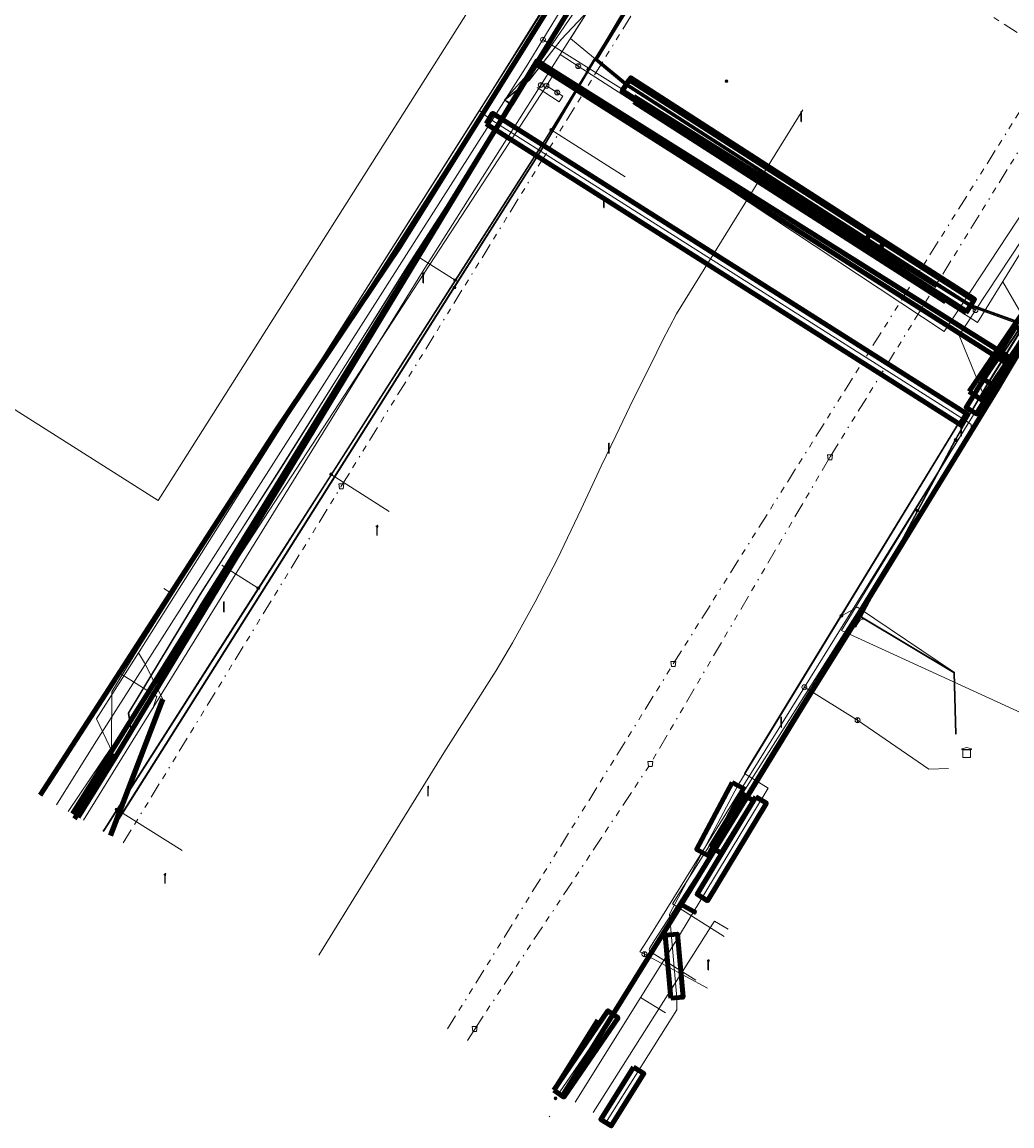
# Model space of a CAD drawing. Header units: metres. Extents: x 153756 to 154348, y 463867 to 464433.
# Tile 2 of 76: x 153868 to 153948, y 463867 to 463957. Entities that reach past the tile are written whole.
import ezdxf
from ezdxf.enums import TextEntityAlignment as Align
from ezdxf.lldxf.tags import DXFTag

# ---------------------------------------------------------------- set-up
doc = ezdxf.new("R2010")
doc.units = ezdxf.units.M
doc.header["$LTSCALE"] = 0.5
doc.linetypes.add('RI-OVERIG-SO', pattern=[17, 5, -2, 2, -2, 0, -2, 2, -2])
doc.layers.get('0').update_dxf_attribs({"linetype": 'CONTINUOUS'})
for name, color, linetype, lineweight in [('B-PV-KL-DATA_BT NEDERLAND NV-G', 90, 'KL-DATA-SO', 18), ('B-PV-KL-DATA_EUROFIBER NEDERLAND BV-G', 90, 'KL-DATA-SO', 18), ('B-PV-KL-DATA_FORE FREEDOM BV-G', 90, 'KL-DATA-SO', 18), ('B-PV-KL-DATA_HULPSTUK_EUROFIBER NEDERLAND BV-S', 90, 'CONTINUOUS', 25), ('B-PV-KL-DATA_HULPSTUK_KPN BV-S', 90, 'CONTINUOUS', 25), ('B-PV-KL-DATA_HULPSTUK_STEDIN NETBEHEER BV-S', 90, 'CONTINUOUS', 25), ('B-PV-KL-DATA_KABELBED_KPN BV-G', 90, 'CONTINUOUS', 100), ('B-PV-KL-DATA_MANTELBUIS_FORE FREEDOM BV-G', 90, 'CONTINUOUS', 100), ('B-PV-KL-DATA_MANTELBUIS_POLYVINYLCHLORIDE PVC_100_KPN BV-G', 90, 'CONTINUOUS', 100), ('B-PV-KL-DATA_MANTELBUIS_REGGEFIBER OPERATOR BV-G', 90, 'CONTINUOUS', 100), ('B-PV-KL-DATA_REGGEFIBER OPERATOR BV-G', 90, 'KL-DATA-SO', 18), ('B-PV-KL-DATA_STEDIN NETBEHEER BV-G', 90, 'KL-DATA-SO', 18), ('B-PV-KL-ET_LS_400 V_STEDIN NETBEHEER BV-G', 190, 'KL-LS-SO', 18), ('B-PV-KL-ET_LS_GEMEENTE AMERSFOORT-S', 190, 'CONTINUOUS', 25), ('B-PV-KL-ET_LS_HULPSTUK_STEDIN NETBEHEER BV-S', 190, 'CONTINUOUS', 25), ('B-PV-KL-ET_LS_KABELBED_GEMEENTE AMERSFOORT-G', 190, 'CONTINUOUS', 100), ('B-PV-KL-ET_LS_MANTELBUIS_POLYVINYLCHLORIDE PVC_100_STEDIN NETBEHEER BV-G', 190, 'CONTINUOUS', 100), ('B-PV-KL-ET_LS_MANTELBUIS_POLYVINYLCHLORIDE PVC_125_STEDIN NETBEHEER BV-G', 190, 'CONTINUOUS', 100), ('B-PV-KL-ET_LS_MANTELBUIS_STEDIN NETBEHEER BV-G', 190, 'CONTINUOUS', 100), ('B-PV-KL-ET_MS_10 KV_STEDIN NETBEHEER BV-G', 130, 'KL-MS-SO', 18), ('B-PV-KL-ET_MS_HULPSTUK_STEDIN NETBEHEER BV-S', 130, 'CONTINUOUS', 25), ('B-PV-KL-ET_MS_MANTELBUIS_POLYVINYLCHLORIDE PVC_125_STEDIN NETBEHEER BV-G', 130, 'CONTINUOUS', 100), ('B-PV-KL-ET_MS_MANTELBUIS_STEDIN NETBEHEER BV-G', 130, 'CONTINUOUS', 100), ('B-PV-KL-GAS_HD_HULPSTUK_STEDIN NETBEHEER BV-S', 30, 'CONTINUOUS', 25), ('B-PV-KL-GAS_HD_STAAL_324_STEDIN NETBEHEER BV-G', 30, 'KL-GAS_HD-SO', 18), ('B-PV-KL-GAS_HD_STAAL_60_STEDIN NETBEHEER BV-G', 30, 'KL-GAS_HD-SO', 18), ('B-PV-KL-GAS_LD_HULPSTUK_STEDIN NETBEHEER BV-S', 50, 'CONTINUOUS', 25), ('B-PV-KL-GAS_LD_MANTELBUIS_STEDIN NETBEHEER BV-G', 50, 'CONTINUOUS', 100), ('B-PV-KL-GAS_LD_POLYVINYLCHLORIDE PVC_110_STEDIN NETBEHEER BV-G', 50, 'KL-GAS_LD-SO', 18), ('B-PV-KL-GAS_LD_POLYVINYLCHLORIDE PVC_250_STEDIN NETBEHEER BV-G', 50, 'KL-GAS_LD-SO', 18), ('B-PV-KL-GAS_LD_POLYVINYLCHLORIDE PVC_63_STEDIN NETBEHEER BV-G', 50, 'KL-GAS_LD-SO', 18), ('B-PV-KL-WATER_200_VITENS-G', 170, 'KL-WATER-SO', 18), ('B-PV-KL-WATER_250_VITENS-G', 170, 'KL-WATER-SO', 18), ('B-PV-KL-WATER_32_VITENS-G', 170, 'KL-WATER-SO', 18), ('B-PV-KL-WATER_40_VITENS-G', 170, 'KL-WATER-SO', 18), ('B-PV-KL-WATER_50_VITENS-G', 170, 'KL-WATER-SO', 18), ('B-PV-KL-WATER_63_VITENS-G', 170, 'KL-WATER-SO', 18), ('B-PV-KL-WATER_HULPSTUK_VITENS-S', 170, 'CONTINUOUS', 25), ('B-PV-KL-WATER_MANTELBUIS_VITENS-G', 170, 'CONTINUOUS', 100), ('B-PV-OG-INFO_STEDIN NETBEHEER BV-G', 7, 'CONTINUOUS', 18), ('B-PV-RI-VRIJVERVAL_BETON_300_GEMEENTE AMERSFOORT-G', 210, 'RI-OVERIG-SO', 18), ('B-PV-RI-VRIJVERVAL_HULPSTUK_GEMEENTE AMERSFOORT-S', 210, 'CONTINUOUS', 25), ('B-PV-RI-VRIJVERVAL_POLYVINYLCHLORIDE PVC_200_GEMEENTE AMERSFOORT-G', 210, 'RI-OVERIG-SO', 18)]:
    doc.layers.add(name, color=color, linetype=linetype, lineweight=lineweight)
doc.styles.add('NLCS-ISO', font='txt')
tags = doc.linetypes.add('KL-DATA-SO', pattern='A,4,-1,[101,NLCS.SHX,S=0.5,R=0,X=0,Y=0],-1,4,-1,["D",Standard,S=1,R=0,X=-0.25,Y=-0.5],-1.5', length=12.5).pattern_tags.tags
tags[18] = DXFTag(74, 10)
tags = doc.linetypes.add('KL-GAS_HD-SO', pattern='A,4,-1,[69,NLCS.SHX,S=0.5,R=0,X=0,Y=0],-1,4,-1,["H",Standard,S=1,R=0,X=0,Y=-0.5],-2', length=13).pattern_tags.tags
tags[18] = DXFTag(74, 10)
tags = doc.linetypes.add('KL-GAS_LD-SO', pattern='A,4,-1,[69,NLCS.SHX,S=0.5,R=0,X=0,Y=0],-1,4,-1,["L",Standard,S=1,R=0,X=0.25,Y=-0.5],-2', length=13).pattern_tags.tags
tags[18] = DXFTag(74, 10)
tags = doc.linetypes.add('KL-LS-SO', pattern='A,4,-1,[103,NLCS.SHX,S=0.75,R=0,X=0,Y=0],-1,4,-1,["L",Standard,S=1,R=0,X=0,Y=-0.5],-2', length=13).pattern_tags.tags
tags[18] = DXFTag(74, 10)
tags = doc.linetypes.add('KL-MS-SO', pattern='A,4,-1,[103,NLCS.SHX,S=0.75,R=0,X=0,Y=0],-1,4,-1,["M",Standard,S=1,R=0,X=0,Y=-0.5],-2', length=13).pattern_tags.tags
tags[18] = DXFTag(74, 10)
doc.linetypes.add('KL-WATER-SO', pattern='A,7,-0.5,[168,NLCS.SHX,S=0.75,R=0,X=0.75,Y=0],-2', length=9.5)

# ---------------------------------------------------------------- blocks, each defined once
blk = doc.blocks.new('SKL-WTB_HULP_MOF-SO')
at = {"linetype": 'ByBlock', "lineweight": 18}
h = blk.add_hatch(color=0, dxfattribs=at)
h.dxf.hatch_style = 1
h.paths.add_polyline_path([(-0.5625, 0, 1), (0.5625, 0, 1)])
at = {"color": 0, "linetype": 'ByBlock', "lineweight": 18}
blk.add_circle((0, 0), 0.5625, dxfattribs=at)
at = {"color": 0, "linetype": 'ByBlock', "lineweight": 18, "style": 'NLCS-ISO', "flags": 1}
for tag, p in [('TYPE', (1.5, 0)), ('OMSCHRIJVING', (1.5, -3)), ('LABEL', (1.5, -1.5))]:
    blk.add_attdef(tag, p, '', height=1, dxfattribs=at)
blk = doc.blocks.new('SKL-WTB_HULP_TECHNISCH GEBOUW-SO')
at = {"color": 0, "linetype": 'ByBlock', "lineweight": 18}
for points in [[(-2, 1.5), (0, 2), (2, 1.5), (2, 1.18), (-2, 1.18)], [(-1.5, 1.02), (1.5, 1.02), (1.5, -2), (-1.5, -2)]]:
    blk.add_lwpolyline(points, close=True, dxfattribs=at)
at = {"color": 0, "linetype": 'ByBlock', "lineweight": 18, "style": 'NLCS-ISO', "flags": 1}
for tag, p in [('TYPE', (2.5, 0)), ('OMSCHRIJVING', (2.5, -3)), ('LABEL', (2.5, -1.5))]:
    blk.add_attdef(tag, p, '', height=1, dxfattribs=at)
blk = doc.blocks.new('SKL-WTB_HULP_AFSLUITER-SO')
at = {"color": 0, "linetype": 'ByBlock', "lineweight": 18}
blk.add_lwpolyline([(0, 0.8), (0, -0.8)], dxfattribs=at)
blk.add_circle((0, 0), 1, dxfattribs=at)
at = {"color": 0, "linetype": 'ByBlock', "lineweight": 18, "style": 'NLCS-ISO', "flags": 1}
for tag, p in [('TYPE', (1.5, 0)), ('OMSCHRIJVING', (1.5, -3)), ('LABEL', (1.5, -1.5))]:
    blk.add_attdef(tag, p, '', height=1, dxfattribs=at)
blk = doc.blocks.new('SKL-WTB_HULP_T STUK-SO')
at = {"color": 0, "linetype": 'ByBlock', "lineweight": 18}
blk.add_circle((0, 0), 1, dxfattribs=at)
at = {"color": 0, "linetype": 'ByBlock', "lineweight": -2, "style": 'NLCS-ISO'}
blk.add_text('T', height=1, dxfattribs=at).set_placement((0, 0), align=Align.MIDDLE_CENTER)
at = {"color": 0, "linetype": 'ByBlock', "lineweight": 18, "style": 'NLCS-ISO', "flags": 1}
for tag, p in [('TYPE', (1.5, 0)), ('OMSCHRIJVING', (1.5, -3)), ('LABEL', (1.5, -1.5))]:
    blk.add_attdef(tag, p, '', height=1, dxfattribs=at)
blk = doc.blocks.new('SKL-WTB_HULP_OVERIG-SO')
at = {"color": 0, "linetype": 'ByBlock', "lineweight": 18}
for points in [[(-0.14, 0.14), (0.14, -0.14)], [(0.14, 0.14), (-0.14, -0.14)]]:
    blk.add_lwpolyline(points, dxfattribs=at)
at = {"color": 0, "linetype": 'ByBlock', "lineweight": 18, "style": 'NLCS-ISO', "flags": 1}
for tag, p in [('TYPE', (1.5, 0)), ('OMSCHRIJVING', (1.5, -3)), ('LABEL', (1.5, -1.5))]:
    blk.add_attdef(tag, p, '', height=1, dxfattribs=at)
blk = doc.blocks.new('SRI-HULP_AFVOER_OPVANG-SO')
at = {"color": 0, "linetype": 'ByBlock', "lineweight": 18}
blk.add_lwpolyline([(-0.75, -1), (-1, 1), (1, 1), (0.75, -1)], close=True, dxfattribs=at)
at = {"color": 0, "linetype": 'ByBlock', "lineweight": 18, "style": 'NLCS-ISO', "flags": 1}
for tag, p in [('TYPE', (1.5, 0)), ('OMSCHRIJVING', (1.5, -3)), ('LABEL', (1.5, -1.5))]:
    blk.add_attdef(tag, p, '', height=1, dxfattribs=at)
blk = doc.blocks.new('SKL-ET_LS_MAST-SO')
for p, q in [((-0.05, 2.07), (0.05, 2.07)), ((-0.05, -2), (0.05, -2))]:
    blk.add_line(p, q)
for points in [[(-0.18, 1.76), (-0.22, 1.76), (-0.22, 1.84), (-0.18, 1.84), (-0.18, 1.79)], [(-0.18, 1.49), (-0.22, 1.49), (-0.22, 1.57), (-0.18, 1.57), (-0.18, 1.52)], [(-0.18, 1.79), (-0.05, 1.79)], [(-0.18, 1.76), (-0.05, 1.76)], [(-0.18, 1.52), (-0.05, 1.52)], [(-0.18, 1.49), (-0.05, 1.49)], [(-0.05, -2), (-0.05, 2.07)], [(0.05, -2), (0.05, 2.07)], [(0.18, 1.92), (0.05, 1.92)], [(0.18, 1.89), (0.05, 1.89)], [(0.18, 1.66), (0.05, 1.66)], [(0.18, 1.63), (0.05, 1.63)], [(0.18, 1.39), (0.05, 1.39)], [(0.18, 1.36), (0.05, 1.36)], [(0.18, 1.89), (0.22, 1.89), (0.22, 1.97), (0.18, 1.97), (0.18, 1.92)], [(0.18, 1.63), (0.22, 1.63), (0.22, 1.71), (0.18, 1.71), (0.18, 1.66)], [(0.18, 1.36), (0.22, 1.36), (0.22, 1.44), (0.18, 1.44), (0.18, 1.39)]]:
    blk.add_lwpolyline(points)

msp = doc.modelspace()

# ---------------------------------------------------------------- linework, layer by layer
at = {"layer": 'B-PV-KL-DATA_BT NEDERLAND NV-G', "ltscale": 0.5, "flags": 128}
for points in [[(154164.555, 464245.191), (154164.59, 464245.17), (154164.68, 464245.1), (154164.9, 464244.91), (154165.02, 464244.82), (154165.16, 464244.7), (154165.33, 464244.55), (154182.72, 464214.86), (154183.05, 464214.24), (154188.26, 464213.64), (154190.74, 464206.55), (154191.75, 464203.58), (154192.09, 464202.79), (154192.54, 464202.05), (154193.09, 464201.38), (154193.74, 464200.8), (154194.46, 464200.32), (154195.25, 464199.94), (154196.08, 464199.69), (154196.93, 464199.56), (154197.8, 464199.55), (154198.66, 464199.67), (154203.77, 464200.84), (154228.12, 464206.37), (154236.3, 464207.48), (154239.11, 464207.6), (154243.23, 464207.77), (154243.32, 464206.33), (154233.88, 464198.84), (154101, 464004), (154095.7, 464012.8), (154090.3, 464010.3), (154074.1, 464033.7), (154052.8, 464048.8), (154049.3, 464056.4), (154046, 464072.7), (154054.8, 464084.7), (154038.1, 464108.2), (154018.88, 464088.65), (154013.7, 464084.43), (153997.41, 464087.76), (153989.49, 464067.54), (153991.38, 464063.88), (153992.34, 464059.5), (153986.69, 464052.58), (153987.08, 464051.87), (153985.65, 464051.33), (153978.67, 464042.84), (153970.27, 464032.19), (153955.11, 464014.46), (153941.51, 463999.29), (153944.9, 463997.36), (153935.31, 463982.27), (153930.86, 463975.31), (153923.85, 463964.29), (153923.52, 463963.75), (153918.44, 463966.82), (153913.44, 463958.94), (153909.75, 463957.6), (153909.49, 463957.21), (153882.54, 463914.68), (153877.06, 463906.08), (153874.95, 463902.62), (153874.94, 463898.12), (153871.433, 463892.926)], [(154164.554, 464245.191), (154164.59, 464245.17), (154164.68, 464245.1), (154165.02, 464244.82), (154165.16, 464244.7), (154165.33, 464244.55), (154183.05, 464214.24), (154188.26, 464213.64), (154190.74, 464206.55), (154191.75, 464203.58), (154192.09, 464202.79), (154192.54, 464202.05), (154193.09, 464201.38), (154193.74, 464200.8), (154194.46, 464200.32), (154195.25, 464199.94), (154196.08, 464199.69), (154196.93, 464199.56), (154197.8, 464199.55), (154198.66, 464199.67), (154228.12, 464206.37), (154236.3, 464207.48), (154239.11, 464207.6), (154243.23, 464207.77), (154243.32, 464206.33), (154233.88, 464198.84), (154101, 464004), (154095.7, 464012.8), (154090.3, 464010.3), (154074.1, 464033.7), (154052.8, 464048.8), (154049.3, 464056.4), (154046, 464072.7), (154054.8, 464084.7), (154038.1, 464108.2), (154018.88, 464088.65), (154013.7, 464084.43), (153997.41, 464087.76), (153989.49, 464067.54), (153991.38, 464063.88), (153992.34, 464059.5), (153986.69, 464052.58), (153987.08, 464051.87), (153985.65, 464051.33), (153978.67, 464042.84), (153970.27, 464032.19), (153955.11, 464014.46), (153941.51, 463999.29), (153944.9, 463997.36), (153930.86, 463975.31), (153923.85, 463964.29), (153923.52, 463963.75), (153918.44, 463966.82), (153913.44, 463958.94), (153909.75, 463957.6), (153882.54, 463914.68), (153877.06, 463906.08), (153874.95, 463902.62), (153874.94, 463898.12), (153871.433, 463892.926)], [(153871.433, 463892.926), (153874.94, 463898.12), (153874.95, 463902.62), (153877.06, 463906.08), (153882.54, 463914.68), (153909.49, 463957.21), (153909.75, 463957.6), (153913.44, 463958.94), (153918.44, 463966.82), (153923.52, 463963.75), (153923.85, 463964.29), (153930.86, 463975.31), (153935.31, 463982.27), (153944.9, 463997.36), (153941.51, 463999.29), (153955.11, 464014.46), (153970.27, 464032.19), (153985.65, 464051.33), (153987, 464051.9)], [(153871.433, 463892.926), (153874.94, 463898.12), (153874.95, 463902.62), (153877.06, 463906.08), (153882.54, 463914.68), (153909.49, 463957.21), (153909.75, 463957.6), (153913.44, 463958.94), (153918.44, 463966.82), (153923.52, 463963.75), (153923.85, 463964.29), (153930.86, 463975.31), (153935.31, 463982.27), (153944.9, 463997.36), (153941.51, 463999.29), (153955.11, 464014.46), (153970.27, 464032.19), (153985.65, 464051.33), (153987, 464051.9)], [(153871.433, 463892.926), (153874.94, 463898.12), (153874.95, 463902.62), (153877.06, 463906.08), (153882.54, 463914.68), (153909.49, 463957.21), (153909.75, 463957.6), (153913.44, 463958.94), (153918.44, 463966.82), (153923.52, 463963.75), (153923.85, 463964.29), (153930.86, 463975.31), (153935.31, 463982.27), (153944.9, 463997.36), (153941.51, 463999.29), (153955.11, 464014.46), (153970.27, 464032.19), (153985.65, 464051.33), (153987, 464051.9)], [(153987.08, 464051.87), (153985.65, 464051.33), (153978.67, 464042.84), (153970.27, 464032.19), (153955.11, 464014.46), (153941.51, 463999.29), (153944.9, 463997.36), (153935.31, 463982.27), (153930.86, 463975.31), (153923.85, 463964.29), (153923.52, 463963.75), (153918.44, 463966.82), (153913.44, 463958.94), (153909.75, 463957.6), (153909.49, 463957.21), (153882.54, 463914.68), (153877.06, 463906.08), (153874.95, 463902.62), (153874.94, 463898.12), (153871.433, 463892.926)]]:
    msp.add_lwpolyline(points, dxfattribs=at)
at = {"layer": 'B-PV-KL-DATA_EUROFIBER NEDERLAND BV-G', "ltscale": 0.5, "flags": 128}
for points in [[(153973.1, 464077.4), (153973.6, 464077), (153974.8, 464077.7), (153982, 464072.9), (153985.7, 464070.6), (153986.6, 464069.6), (153987.2, 464068.2), (153986.6, 464066.6), (153983.6, 464063), (153981.4, 464060.4), (153987.6, 464055.2), (153990.6, 464058.9), (153991, 464058.6), (153954.3, 464014.3), (153944.9, 464004.1), (153939.8, 463997.4), (153935.7, 463991), (153932, 463985), (153929.8, 463981.5), (153930.1, 463980.6), (153911.9, 463959.3), (153911.9, 463958), (153909.7, 463953.8), (153907.5, 463950.2), (153906.8, 463950.6), (153907.4, 463950.1), (153898.9, 463937.1), (153888.9, 463921.1), (153882.1, 463910.5), (153876.3, 463900.9), (153876.5, 463899.5), (153872.234, 463892.467)], [(153981.37, 464060.36), (153987.57, 464055.23), (153990.62, 464058.93), (153991.02, 464058.62), (153954.3, 464014.3), (153944.9, 464004.1), (153939.8, 463997.4), (153935.7, 463991), (153929.8, 463981.5), (153930.1, 463980.6), (153911.9, 463959.3), (153911.9, 463958), (153909.7, 463953.8), (153898.9, 463937.1), (153888.9, 463921.1), (153882.1, 463910.5), (153876.3, 463900.9), (153876.5, 463899.5), (153872.237, 463892.465)], [(153801.298, 464042.92), (153803.1, 464041.8), (153810.8, 464036.7), (153821.3, 464030), (153832.7, 464022.8), (153845.3, 464017.4), (153916.4, 463972.1), (153917.1, 463970), (153917.6, 463966.8), (153916.2, 463962.8), (153913.2, 463957.4), (153911.4, 463955.5), (153908.8, 463952.2), (153906.8, 463950.6)], [(153801.298, 464042.92), (153803.1, 464041.8), (153810.8, 464036.7), (153821.3, 464030), (153832.7, 464022.8), (153845.3, 464017.4), (153916.4, 463972.1), (153917.1, 463970), (153917.6, 463966.8), (153916.2, 463962.8), (153913.2, 463957.4), (153911.4, 463955.5), (153908.8, 463952.2), (153906.8, 463950.6)], [(153801.326, 464042.963), (153803.136, 464041.84), (153810.761, 464036.688), (153821.301, 464030.029), (153832.718, 464022.817), (153845.256, 464017.427), (153916.373, 463972.05), (153917.132, 463970.049), (153917.646, 463966.793), (153916.2, 463962.811), (153913.156, 463957.383), (153911.375, 463955.49), (153908.822, 463952.185), (153906.839, 463950.601)], [(153932, 463985), (153929.8, 463981.5), (153930.1, 463980.6), (153911.9, 463959.3), (153911.9, 463958), (153909.7, 463953.8), (153906.8, 463950.6)], [(153931.951, 463984.963), (153929.8, 463981.5), (153930.1, 463980.6), (153911.9, 463959.3), (153911.9, 463958), (153909.7, 463953.8), (153907.462, 463950.242), (153906.8, 463950.6)], [(153962.5, 463953.1), (153941.736, 463919.068), (153921.805, 463887.662)], [(153906.8, 463950.6), (153907.37, 463950.1), (153898.9, 463937.1), (153888.9, 463921.1), (153882.1, 463910.5), (153876.3, 463900.9), (153876.5, 463899.5), (153872.237, 463892.465)], [(153906.8, 463950.6), (153907.37, 463950.1), (153898.9, 463937.1), (153888.9, 463921.1), (153882.1, 463910.5), (153876.3, 463900.9), (153876.5, 463899.5), (153872.237, 463892.465)], [(153921.805, 463887.662), (153920.411, 463885.436), (153924.6, 463882.8)]]:
    msp.add_lwpolyline(points, dxfattribs=at)
at = {"layer": 'B-PV-KL-DATA_FORE FREEDOM BV-G', "ltscale": 0.5, "flags": 128}
for points in [[(154001.15, 464082.54), (153990.32, 464056.68), (153971.7, 464033.64), (153948.53, 464006.85), (153928.23, 463979.61), (153917.4, 463967.52), (153911.85, 463960.39), (153898.33, 463938.78), (153888.27, 463923.77), (153869.155, 463894.233)], [(154001.148, 464082.537), (153990.325, 464056.679), (153971.7, 464033.639), (153948.53, 464006.852), (153928.229, 463979.611), (153917.395, 463967.52), (153911.845, 463960.393), (153898.331, 463938.777), (153888.266, 463923.766), (153869.156, 463894.232)], [(153928.229, 463979.611), (153917.395, 463967.52), (153911.845, 463960.393), (153898.331, 463938.777), (153888.266, 463923.766), (153869.156, 463894.232)]]:
    msp.add_lwpolyline(points, dxfattribs=at)
at = {"layer": 'B-PV-KL-DATA_KABELBED_KPN BV-G', "ltscale": 0.5, "flags": 128}
for points in [[(153947.827, 463929.012), (153947.827, 463929.012), (153950.812, 463934.011), (153953.649, 463938.763), (153974.352, 463973.101), (153987.499, 463994.113), (153991.182, 464000), (153991.613, 464000.688), (153991.691, 464000.813), (153994.43, 464005.189), (153997.33, 464009.311)], [(153872.243, 463892.462), (153875.231, 463897.283), (153905.166, 463946.731), (153909.428, 463953.771), (153909.478, 463953.74), (153947.996, 463929.548), (153950.812, 463934.011), (153951.413, 463934.964), (153991.138, 463999.537), (153991.281, 463999.756), (153991.424, 463999.975), (153991.427, 463999.98), (153991.43, 463999.985)], [(153919.089, 463969.565), (153917.935, 463967.558), (153916.206, 463964.55), (153912.735, 463959.036), (153909.478, 463953.74), (153909.335, 463953.509), (153909.335, 463953.508)], [(153909.335, 463953.508), (153905.166, 463946.731), (153884.14, 463912.551), (153871.789, 463892.722)], [(153909.335, 463953.509), (153909.335, 463953.509), (153910.179, 463952.957), (153946.751, 463929.713), (153947.827, 463929.012), (153947.828, 463929.012)], [(153910.19, 463952.949), (153946.901, 463929.613)], [(153947.064, 463930.132), (153910.227, 463953.268)], [(153947.827, 463929.012), (153946.758, 463927.22), (153921.618, 463886.205), (153921.101, 463885.374)], [(153882.187, 463909.417), (153884.14, 463912.551), (153885.911, 463915.429)], [(153921.101, 463885.374), (153920.583, 463884.539), (153911.516, 463869.936)], [(153921.102, 463885.374), (153922.331, 463884.695)]]:
    msp.add_lwpolyline(points, dxfattribs=at)
at = {"layer": 'B-PV-KL-DATA_MANTELBUIS_FORE FREEDOM BV-G', "ltscale": 0.5, "flags": 128}
msp.add_lwpolyline([(153928.229, 463979.611), (153917.394, 463967.524), (153911.844, 463960.397), (153898.33, 463938.775), (153888.265, 463923.764), (153869.155, 463894.233)], dxfattribs=at)
at = {"layer": 'B-PV-KL-DATA_MANTELBUIS_POLYVINYLCHLORIDE PVC_100_KPN BV-G', "ltscale": 0.5, "flags": 128}
for points in [[(153910.19, 463952.949), (153946.901, 463929.613)], [(153910.19, 463952.949), (153946.901, 463929.613)], [(153910.19, 463952.949), (153946.901, 463929.613)], [(153947.064, 463930.132), (153910.227, 463953.268)], [(153947.064, 463930.132), (153910.227, 463953.268)], [(153882.187, 463909.417), (153884.14, 463912.551), (153885.911, 463915.429)]]:
    msp.add_lwpolyline(points, dxfattribs=at)
at = {"layer": 'B-PV-KL-DATA_MANTELBUIS_REGGEFIBER OPERATOR BV-G', "ltscale": 0.5, "flags": 128}
for points in [[(153879.089, 463902.029), (153874.848, 463890.968)], [(153875.042, 463897.645), (153871.931, 463892.326)]]:
    msp.add_lwpolyline(points, dxfattribs=at)
at = {"layer": 'B-PV-KL-DATA_REGGEFIBER OPERATOR BV-G', "ltscale": 0.5, "flags": 128}
for points in [[(154125.098, 463912.675), (154122.563, 463918.029), (154119.406, 463924.647), (154116.75, 463930.099), (154108.853, 463947.11), (154102.064, 463959.103), (154097.061, 463967.786), (154090.856, 463977.514), (154086.551, 463983.59), (154083.032, 463988.74), (154081.617, 463991.401), (154080.512, 463993.435), (154078.763, 463995.995), (154076.679, 463999.015), (154074.146, 464001.943), (154068.52, 464007.606), (154063.917, 464011.811), (154057.468, 464016.892), (154031.661, 464033.154), (154031.09, 464033.241), (153991.046, 464058.603), (153987.323, 464054.011), (153979.687, 464044.705), (153966.502, 464028.783), (153958.02, 464018.555), (153954.347, 464014.285), (153950.258, 464010.028), (153944.913, 464004.099), (153939.841, 463997.392), (153935.746, 463990.97), (153932.394, 463984.423), (153930.294, 463982.232), (153930.145, 463980.64), (153913.321, 463958.985), (153912.962, 463958.476), (153909.74, 463953.762), (153898.931, 463937.065), (153888.865, 463921.119), (153882.146, 463910.53), (153876.328, 463900.917), (153876.526, 463899.526), (153875.952, 463898.534), (153875.691, 463898.118), (153872.253, 463892.456)], [(154125.098, 463912.675), (154122.563, 463918.029), (154119.388, 463924.685), (154116.75, 463930.099), (154108.853, 463947.11), (154102.064, 463959.103), (154097.061, 463967.786), (154090.856, 463977.514), (154086.551, 463983.59), (154083.032, 463988.74), (154081.617, 463991.401), (154080.512, 463993.435), (154078.763, 463995.995), (154076.679, 463999.015), (154074.146, 464001.943), (154068.52, 464007.606), (154063.917, 464011.811), (154057.468, 464016.892), (154031.661, 464033.154), (154031.09, 464033.241), (153991.046, 464058.603), (153987.323, 464054.011), (153979.687, 464044.705), (153966.502, 464028.783), (153958.02, 464018.555), (153954.347, 464014.285), (153950.258, 464010.028), (153944.913, 464004.099), (153939.841, 463997.392), (153935.746, 463990.97), (153931.864, 463984.749), (153930.294, 463982.232), (153930.145, 463980.64), (153913.321, 463958.985), (153912.962, 463958.476), (153909.74, 463953.762), (153898.931, 463937.065), (153888.865, 463921.119), (153882.146, 463910.53), (153876.328, 463900.917), (153876.526, 463899.526), (153875.952, 463898.534), (153875.691, 463898.118), (153872.253, 463892.456)], [(153916.916, 463967.021), (153916.116, 463964.662), (153913.547, 463960.093), (153911.728, 463960.221), (153892.132, 463929.555), (153877.175, 463905.87), (153877.114, 463905.774)], [(153916.916, 463967.021), (153916.116, 463964.662), (153913.547, 463960.093), (153911.728, 463960.221), (153892.132, 463929.555), (153877.175, 463905.87)], [(153872.058, 463892.567), (153874.922, 463897.505), (153875.036, 463897.636), (153873.71, 463900.424), (153877.175, 463905.87)], [(153877.114, 463905.774), (153873.71, 463900.424), (153875.036, 463897.636), (153874.922, 463897.505), (153872.058, 463892.567)], [(153874.849, 463890.967), (153879.09, 463902.029), (153877.61, 463904.976), (153877.114, 463905.774)]]:
    msp.add_lwpolyline(points, dxfattribs=at)
at = {"layer": 'B-PV-KL-DATA_STEDIN NETBEHEER BV-G', "ltscale": 0.5, "flags": 128}
for points in [[(153964.074, 463955.026), (153960.529, 463949.341), (153950.758, 463935.281), (153945.313, 463926.504)], [(153943.357, 463923.03), (153945.313, 463926.504)], [(153935.214, 463907.96), (153935.727, 463908.685), (153935.919, 463909.084), (153943.357, 463923.03)], [(153943.396, 463899.175), (153943.231, 463904.172), (153936.073, 463908.481), (153935.975, 463908.504), (153935.773, 463908.493), (153935.589, 463908.407), (153935.255, 463907.931), (153935.214, 463907.96)], [(153911.22, 463870.106), (153915.582, 463876.49), (153921.436, 463885.765), (153929.525, 463898.892), (153935.214, 463907.96)]]:
    msp.add_lwpolyline(points, dxfattribs=at)
at = {"layer": 'B-PV-KL-ET_LS_400 V_STEDIN NETBEHEER BV-G', "ltscale": 0.5, "flags": 128}
for points in [[(153871.869, 463995.616), (153872.502, 463996.623), (153887.482, 463987.67), (153921.626, 463965.612), (153916.224, 463957.149), (153914.15, 463953.786), (153916.593, 463951.766), (153944.523, 463933.837), (153948.695, 463932.32), (153947.054, 463929.894)], [(153874.282, 463891.292), (153874.383, 463891.456), (153909.935, 463947.046), (153916.181, 463957.176), (153921.557, 463965.597), (153887.456, 463987.628), (153872.518, 463996.555), (153871.911, 463995.59)], [(153922.306, 463879.247), (153918.547, 463881.6), (153918.512, 463881.704), (153918.547, 463881.806), (153918.92, 463882.424), (153922.951, 463888.629), (153928.052, 463897.072), (153938.939, 463914.838), (153944.606, 463923.811), (153944.611, 463924.281), (153944.072, 463924.659), (153905.558, 463949.079), (153904.774, 463949.743), (153910.608, 463959.115), (153911.611, 463959.773), (153913.206, 463959.901), (153913.738, 463960.02), (153915.591, 463963.758), (153916.922, 463966.973), (153916.414, 463969.189), (153916.314, 463969.46), (153887.751, 463987.909), (153887.742, 463987.975), (153872.973, 463996.81), (153872.122, 463995.457)], [(153871.953, 463995.563), (153872.534, 463996.487), (153887.43, 463987.586), (153921.488, 463965.582), (153916.812, 463958.257), (153915.233, 463959.256), (153915.189, 463959.253), (153915.207, 463959.214), (153916.785, 463958.215), (153916.139, 463957.203), (153913.574, 463953.043)], [(153876.6, 463994.232), (153887.508, 463987.712), (153921.694, 463965.627), (153916.266, 463957.122), (153914.215, 463953.796), (153916.626, 463951.804), (153944.545, 463933.882), (153944.942, 463933.738), (153945.035, 463933.757), (153948.898, 463932.353), (153950.837, 463935.22), (153951.161, 463935.734)], [(153876.626, 463994.275), (153887.534, 463987.754), (153921.764, 463965.643), (153916.309, 463957.095), (153914.335, 463953.894), (153916.725, 463951.918), (153944.611, 463934.017), (153948.811, 463932.492), (153950.713, 463935.304), (153952.309, 463937.837)], [(153912.257, 463971.07), (153878.729, 463918.12), (153844.511, 463939.785), (153845.849, 463941.898)], [(153917.625, 463967.959), (153919.305, 463966.874), (153912.146, 463955.571), (153916.659, 463951.842), (153944.567, 463933.927), (153944.959, 463933.785), (153945.018, 463933.71), (153948.772, 463932.346), (153950.439, 463934.81)], [(153913.574, 463953.043), (153913.531, 463953.07), (153914.112, 463954.012), (153916.692, 463951.88), (153944.589, 463933.972), (153948.879, 463932.414), (153950.796, 463935.248), (153956.931, 463944.987)], [(153913.574, 463953.043), (153910.562, 463948.159)], [(153891.742, 463881.278), (153901.881, 463897.666), (153906.119, 463904.332), (153907.426, 463906.58), (153909.262, 463909.905), (153911.071, 463913.397), (153913.003, 463917.408), (153914.634, 463920.914), (153915.803, 463923.364), (153917.252, 463926.352), (153918.664, 463929.206), (153919.605, 463931.08), (153920.729, 463933.257), (153930.96, 463949.793)], [(153910.562, 463948.159), (153909.893, 463947.073), (153902.793, 463935.971)], [(153916.565, 463944.358), (153910.562, 463948.159)], [(153954.671, 463941.304), (153954.713, 463941.278), (153950.879, 463935.195), (153948.812, 463932.137), (153948.632, 463932.139), (153945.75, 463927.877), (153934.091, 463908.774)], [(153902.793, 463935.971), (153899.486, 463938.059)], [(153902.793, 463935.971), (153892.732, 463920.24)], [(153947.054, 463929.894), (153945.708, 463927.904), (153926.548, 463896.51)], [(153892.732, 463920.24), (153886.833, 463911.017)], [(153897.443, 463917.227), (153892.732, 463920.24)], [(153886.833, 463911.017), (153883.869, 463912.878)], [(153886.833, 463911.017), (153875.358, 463893.074)], [(153943.401, 463899.175), (153943.248, 463904.173), (153935.407, 463909.485), (153934.091, 463908.774)], [(153934.091, 463908.774), (153925.703, 463895.029), (153920.156, 463884.588), (153920.764, 463877.822), (153920.745, 463876.855), (153915.12, 463867.869)], [(153926.548, 463896.51), (153926.235, 463895.997), (153928.153, 463894.807), (153920.815, 463882.62), (153912.513, 463869.364)], [(153875.358, 463893.074), (153874.331, 463891.468), (153874.238, 463891.317)], [(153880.663, 463889.746), (153875.358, 463893.074)], [(153917.819, 463877.836), (153919.829, 463876.602)]]:
    msp.add_lwpolyline(points, dxfattribs=at)
at = {"layer": 'B-PV-KL-ET_LS_KABELBED_GEMEENTE AMERSFOORT-G', "ltscale": 0.5, "flags": 128}
msp.add_lwpolyline([(153914.364, 463876.013), (153910.814, 463870.339)], dxfattribs=at)
at = {"layer": 'B-PV-KL-ET_LS_MANTELBUIS_POLYVINYLCHLORIDE PVC_100_STEDIN NETBEHEER BV-G', "ltscale": 0.5, "flags": 128}
for points in [[(153923.49, 463890.052), (153924.342, 463889.528), (153926.966, 463893.786), (153926.114, 463894.31), (153923.49, 463890.052)], [(153910.775, 463870.342), (153911.601, 463869.778), (153915.995, 463876.208), (153915.169, 463876.772), (153910.775, 463870.342)]]:
    msp.add_lwpolyline(points, dxfattribs=at)
at = {"layer": 'B-PV-KL-ET_LS_MANTELBUIS_POLYVINYLCHLORIDE PVC_125_STEDIN NETBEHEER BV-G', "ltscale": 0.5, "flags": 128}
for points in [[(153935.779, 463938.737), (153936.481, 463939.831), (153917.023, 463952.381), (153916.321, 463951.287), (153935.779, 463938.737)], [(153936.952, 463938.111), (153937.518, 463938.995), (153916.893, 463952.227), (153916.327, 463951.343), (153936.952, 463938.111)], [(153944.186, 463933.34), (153944.889, 463934.434), (153936.482, 463939.831), (153935.779, 463938.737), (153944.186, 463933.34)], [(153944.263, 463933.442), (153944.829, 463934.326), (153937.518, 463938.995), (153936.952, 463938.111), (153944.263, 463933.442)], [(153944.451, 463926.947), (153945.445, 463926.275), (153950.215, 463933.318), (153949.221, 463933.99), (153944.451, 463926.947)], [(153948.241, 463932.22), (153945.561, 463927.993), (153946.451, 463927.435), (153949.131, 463931.662), (153948.241, 463932.22)], [(153946.84, 463929.915), (153944.201, 463925.673), (153945.049, 463925.143), (153947.688, 463929.385), (153946.84, 463929.915)], [(153925.24, 463895.276), (153922.353, 463889.843), (153923.281, 463889.351), (153926.168, 463894.784), (153925.24, 463895.276)], [(153927.154, 463894.116), (153922.391, 463886.206), (153923.247, 463885.69), (153928.01, 463893.6), (153927.154, 463894.116)], [(153920.266, 463877.777), (153921.262, 463877.867), (153920.802, 463882.985), (153919.806, 463882.895), (153920.266, 463877.777)], [(153917.24, 463872.201), (153914.586, 463867.965), (153915.434, 463867.435), (153918.088, 463871.671), (153917.24, 463872.201)]]:
    msp.add_lwpolyline(points, dxfattribs=at)
at = {"layer": 'B-PV-KL-ET_LS_MANTELBUIS_STEDIN NETBEHEER BV-G', "ltscale": 0.5, "flags": 128}
msp.add_lwpolyline([(153905.29, 463948.657), (153943.804, 463924.237), (153944.34, 463925.082), (153905.826, 463949.501), (153905.29, 463948.657)], dxfattribs=at)
at = {"layer": 'B-PV-KL-ET_MS_10 KV_STEDIN NETBEHEER BV-G', "ltscale": 0.5, "flags": 128}
for points in [[(153882.461, 463990.571), (153900.014, 463979.966), (153921.779, 463965.699), (153916.236, 463957.17), (153914.236, 463953.798), (153916.626, 463951.804), (153944.546, 463933.884), (153948.857, 463932.31), (153950.717, 463935.31), (153960.486, 463949.367), (153964.551, 463955.791), (153989.737, 463998.124), (153991.402, 464000.822), (153994.218, 464005.324), (153995.098, 464006.619), (153995.968, 464007.864), (153996.856, 464009.097), (153997.761, 464010.316), (153998.781, 464011.648), (154000.811, 464014.205), (154003.011, 464016.789), (154005.235, 464019.35), (154007.622, 464022.042), (154010.173, 464024.861), (154013.567, 464028.516), (154016.843, 464031.947), (154017.41, 464032.563), (154018, 464033.159), (154018.612, 464033.732), (154019.245, 464034.283), (154019.897, 464034.81), (154020.52, 464035.278), (154021.157, 464035.723), (154021.659, 464036.05)], [(153910.018, 463946.884), (153916.143, 463957.209), (153921.641, 463965.67), (153899.96, 463979.882), (153869.822, 463998.093), (153869.242, 463997.263)], [(153940.247, 463917.305), (153943.313, 463923.054), (153944.633, 463925.4), (153945.96, 463927.664), (153948.829, 463932.267), (153944.523, 463933.84), (153916.598, 463951.763), (153914.171, 463953.788), (153916.189, 463957.189), (153921.71, 463965.684), (153899.987, 463979.924), (153882.869, 463990.266), (153882.632, 463991.029), (153882.388, 463991.177)], [(153874.7, 463891.053), (153902.695, 463935.415), (153909.972, 463946.906), (153916.096, 463957.229), (153923.126, 463968.047), (153926.908, 463975.718), (153924.384, 463977.317)], [(153943.401, 463899.175), (153943.248, 463904.173), (153935.728, 463908.684), (153943.357, 463923.03), (153944.677, 463925.375), (153946.003, 463927.639), (153950.756, 463935.279), (153960.529, 463949.341), (153960.472, 463949.854), (153960.835, 463950.562)], [(153902.739, 463935.392), (153910.018, 463946.884)], [(153874.743, 463891.028), (153902.739, 463935.392)], [(153940.247, 463917.305), (153935.662, 463908.666), (153943.199, 463904.144), (153943.351, 463899.173)]]:
    msp.add_lwpolyline(points, dxfattribs=at)
at = {"layer": 'B-PV-KL-ET_MS_MANTELBUIS_POLYVINYLCHLORIDE PVC_125_STEDIN NETBEHEER BV-G', "ltscale": 0.5, "flags": 128}
for points in [[(153935.779, 463938.737), (153936.481, 463939.831), (153917.023, 463952.381), (153916.321, 463951.287), (153935.779, 463938.737)], [(153936.952, 463938.111), (153937.518, 463938.995), (153916.893, 463952.227), (153916.327, 463951.343), (153936.952, 463938.111)], [(153944.186, 463933.34), (153944.889, 463934.434), (153936.482, 463939.831), (153935.779, 463938.737), (153944.186, 463933.34)], [(153944.263, 463933.442), (153944.829, 463934.326), (153937.518, 463938.995), (153936.952, 463938.111), (153944.263, 463933.442)], [(153944.451, 463926.947), (153945.445, 463926.275), (153950.215, 463933.318), (153949.221, 463933.99), (153944.451, 463926.947)], [(153948.241, 463932.22), (153945.561, 463927.993), (153946.451, 463927.435), (153949.131, 463931.662), (153948.241, 463932.22)], [(153946.84, 463929.915), (153944.201, 463925.673), (153945.049, 463925.143), (153947.688, 463929.385), (153946.84, 463929.915)]]:
    msp.add_lwpolyline(points, dxfattribs=at)
at = {"layer": 'B-PV-KL-ET_MS_MANTELBUIS_STEDIN NETBEHEER BV-G', "ltscale": 0.5, "flags": 128}
msp.add_lwpolyline([(153905.29, 463948.657), (153943.804, 463924.237), (153944.34, 463925.082), (153905.826, 463949.501), (153905.29, 463948.657)], dxfattribs=at)
at = {"layer": 'B-PV-KL-GAS_HD_STAAL_324_STEDIN NETBEHEER BV-G', "ltscale": 0.5, "flags": 128}
for points in [[(153910.192, 463951.737), (153910.812, 463952.723), (153942.432, 463931.832), (153971.87, 463976.56), (153986.849, 464000), (153991.576, 464007.81), (153992.745, 464009.533), (153993.952, 464011.228), (153995.197, 464012.896), (153996.478, 464014.537), (153997.795, 464016.147), (154000, 464018.713), (154005.011, 464024.445), (154006.986, 464026.633), (154009.813, 464029.704), (154011.229, 464031.214), (154013.96, 464034.078), (154017.322, 464037.523), (154027.047, 464039.846), (154054.446, 464020.528), (154074.469, 464038.921)], [(153871.925, 463892.644), (153874.804, 463897.541), (153910.192, 463951.737)]]:
    msp.add_lwpolyline(points, dxfattribs=at)
at = {"layer": 'B-PV-KL-GAS_HD_STAAL_60_STEDIN NETBEHEER BV-G', "ltscale": 0.5, "flags": 128}
for points in [[(153909.44, 463951.596), (153911.221, 463950.435), (153911.517, 463950.886), (153911.061, 463951.186)], [(153911.061, 463951.186), (153910.192, 463951.737)]]:
    msp.add_lwpolyline(points, dxfattribs=at)
at = {"layer": 'B-PV-KL-GAS_LD_MANTELBUIS_STEDIN NETBEHEER BV-G', "ltscale": 0.5, "flags": 128}
msp.add_lwpolyline([(153917.279, 463950.861), (153941.824, 463935.514)], dxfattribs=at)
at = {"layer": 'B-PV-KL-GAS_LD_POLYVINYLCHLORIDE PVC_110_STEDIN NETBEHEER BV-G', "ltscale": 0.5, "flags": 128}
for points in [[(153931.089, 463902.989), (153945.689, 463926.494), (153943.639, 463931.484), (153944.584, 463932.962)], [(153918.347, 463882.476), (153931.089, 463902.989)], [(153931.089, 463902.989), (153935.401, 463900.316)], [(153935.401, 463900.316), (153941.188, 463896.352), (153942.786, 463896.403)]]:
    msp.add_lwpolyline(points, dxfattribs=at)
at = {"layer": 'B-PV-KL-GAS_LD_POLYVINYLCHLORIDE PVC_250_STEDIN NETBEHEER BV-G', "ltscale": 0.5, "flags": 128}
for points in [[(153944.961, 463933.552), (153965.699, 463965.004), (153987.442, 464000), (153991.997, 464007.526), (153993.162, 464009.243), (153994.362, 464010.929), (153995.6, 464012.588), (153996.874, 464014.22), (153998.247, 464015.896)], [(153909.907, 463955.471), (153915.419, 463964.499)], [(153870.489, 463893.468), (153873.536, 463898.343), (153908.687, 463953.473), (153909.907, 463955.471)], [(153909.907, 463955.471), (153944.961, 463933.552)], [(153944.584, 463932.962), (153944.961, 463933.552)]]:
    msp.add_lwpolyline(points, dxfattribs=at)
at = {"layer": 'B-PV-KL-GAS_LD_POLYVINYLCHLORIDE PVC_63_STEDIN NETBEHEER BV-G', "ltscale": 0.5, "flags": 128}
for points in [[(153918.347, 463882.476), (153917.768, 463881.544), (153918.129, 463881.349)], [(153918.129, 463881.349), (153923.245, 463878.59)]]:
    msp.add_lwpolyline(points, dxfattribs=at)
at = {"layer": 'B-PV-KL-WATER_200_VITENS-G', "ltscale": 0.5, "flags": 128}
for points in [[(153909.727, 463951.796), (153910.585, 463953.151)], [(153872.679, 463892.212), (153900.135, 463936.645), (153909.727, 463951.796)]]:
    msp.add_lwpolyline(points, dxfattribs=at)
at = {"layer": 'B-PV-KL-WATER_250_VITENS-G', "ltscale": 0.5, "flags": 128}
for points in [[(153912.762, 463953.324), (153945.133, 463932.55), (153994.448, 464012.403), (154011.751, 464031.61)], [(153919.678, 463968.59), (153914.888, 463959.945), (153911.292, 463954.267)], [(153911.292, 463954.267), (153910.585, 463953.151)], [(153911.292, 463954.267), (153912.762, 463953.324)]]:
    msp.add_lwpolyline(points, dxfattribs=at)
at = {"layer": 'B-PV-KL-WATER_32_VITENS-G', "ltscale": 0.5, "flags": 128}
msp.add_lwpolyline([(153878.279, 463901.276), (153878.605, 463902.235), (153875.563, 463904.161), (153879.683, 463910.666), (153879.176, 463910.987)], dxfattribs=at)
at = {"layer": 'B-PV-KL-WATER_40_VITENS-G', "ltscale": 0.5, "flags": 128}
msp.add_lwpolyline([(153923.654, 463883.776), (153923.815, 463884.029), (153924.909, 463883.383)], dxfattribs=at)
at = {"layer": 'B-PV-KL-WATER_50_VITENS-G', "ltscale": 0.5, "flags": 128}
msp.add_lwpolyline([(153913.976, 463868.525), (153923.654, 463883.776)], dxfattribs=at)
at = {"layer": 'B-PV-KL-WATER_63_VITENS-G', "ltscale": 0.5, "flags": 128}
msp.add_lwpolyline([(153947.171, 463935.851), (153949.237, 463932.318), (153934.109, 463907.587), (153948.655, 463900.904), (153951.189, 463905.6)], dxfattribs=at)
at = {"layer": 'B-PV-KL-WATER_MANTELBUIS_VITENS-G', "ltscale": 0.5, "flags": 128}
msp.add_lwpolyline([(153917.276, 463950.427), (153942.524, 463934.223)], dxfattribs=at)
at = {"layer": 'B-PV-OG-INFO_STEDIN NETBEHEER BV-G', "ltscale": 0.5, "flags": 128}
msp.add_lwpolyline([(153905.29, 463948.657), (153943.804, 463924.237), (153944.34, 463925.082), (153905.826, 463949.501), (153905.29, 463948.657)], dxfattribs=at)
msp.add_lwpolyline([(153905.29, 463948.657), (153943.804, 463924.237), (153944.34, 463925.082), (153905.826, 463949.501), (153905.29, 463948.657)], dxfattribs=at)
at = {"layer": 'B-PV-RI-VRIJVERVAL_BETON_300_GEMEENTE AMERSFOORT-G', "ltscale": 0.5, "flags": 128}
for points in [[(153925.28, 463970.78), (153951.36, 463954.13)], [(153961.23, 463967.16), (153933.16, 463921.63)], [(153893.56, 463919.28), (153919.25, 463960.99)], [(153920.47, 463904.88), (153951.36, 463954.13)], [(153933.16, 463921.63), (153918.6, 463896.76)], [(153875.887, 463890.372), (153893.56, 463919.28)], [(153902.172, 463875.296), (153920.47, 463904.88)], [(153904.37, 463875.28), (153918.6, 463896.76)]]:
    msp.add_lwpolyline(points, dxfattribs=at)
at = {"layer": 'B-PV-RI-VRIJVERVAL_POLYVINYLCHLORIDE PVC_200_GEMEENTE AMERSFOORT-G', "ltscale": 0.5, "flags": 128}
msp.add_lwpolyline([(153904.37, 463875.28), (153903.797, 463874.363)], dxfattribs=at)

# ---------------------------------------------------------------- block references
at = {"layer": 'B-PV-KL-DATA_HULPSTUK_EUROFIBER NEDERLAND BV-S', "xscale": 0.2, "yscale": 0.2, "zscale": 0.2}
for p in [(153906.839, 463950.601), (153921.805, 463887.662)]:
    msp.add_blockref('SKL-WTB_HULP_OVERIG-SO', p, dxfattribs=at)
at = {"layer": 'B-PV-KL-DATA_HULPSTUK_KPN BV-S', "xscale": 0.2, "yscale": 0.2, "zscale": 0.2}
for name, p in [('SKL-WTB_HULP_OVERIG-SO', (153909.335, 463953.509)), ('SKL-WTB_HULP_OVERIG-SO', (153909.335, 463953.508)), ('SKL-WTB_HULP_OVERIG-SO', (153909.335, 463953.508)), ('SKL-WTB_HULP_MOF-SO', (153924.784, 463952.106)), ('SKL-WTB_HULP_OVERIG-SO', (153947.827, 463929.012)), ('SKL-WTB_HULP_OVERIG-SO', (153947.827, 463929.012)), ('SKL-WTB_HULP_OVERIG-SO', (153947.828, 463929.012)), ('SKL-WTB_HULP_MOF-SO', (153921.41, 463885.871)), ('SKL-WTB_HULP_MOF-SO', (153921.41, 463885.871)), ('SKL-WTB_HULP_MOF-SO', (153921.003, 463885.217)), ('SKL-WTB_HULP_OVERIG-SO', (153921.101, 463885.374)), ('SKL-WTB_HULP_OVERIG-SO', (153921.101, 463885.374)), ('SKL-WTB_HULP_OVERIG-SO', (153921.102, 463885.374)), ('SKL-WTB_HULP_OVERIG-SO', (153922.331, 463884.695)), ('SKL-WTB_HULP_MOF-SO', (153916.018, 463877.187)), ('SKL-WTB_HULP_OVERIG-SO', (153910.441, 463868.205)), ('SKL-WTB_HULP_OVERIG-SO', (153910.441, 463868.205))]:
    msp.add_blockref(name, p, dxfattribs=at)
at = {"layer": 'B-PV-KL-DATA_HULPSTUK_STEDIN NETBEHEER BV-S', "xscale": 0.2, "yscale": 0.2, "zscale": 0.2}
for name, p in [('SKL-WTB_HULP_MOF-SO', (153945.313, 463926.504)), ('SKL-WTB_HULP_MOF-SO', (153943.357, 463923.03)), ('SKL-WTB_HULP_MOF-SO', (153935.214, 463907.96)), ('SKL-WTB_HULP_TECHNISCH GEBOUW-SO', (153944.246, 463897.701)), ('SKL-WTB_HULP_MOF-SO', (153910.924, 463869.673))]:
    msp.add_blockref(name, p, dxfattribs=at)
at = {"layer": 'B-PV-KL-ET_LS_GEMEENTE AMERSFOORT-S', "xscale": 0.2, "yscale": 0.2, "zscale": 0.2}
for p in [(153930.847, 463949.235), (153914.858, 463942.271), (153900.219, 463936.168), (153943.822, 463923.751), (153915.251, 463922.355), (153896.467, 463915.69), (153884.051, 463909.499), (153929.217, 463900.149), (153900.599, 463894.559), (153879.285, 463887.473), (153923.312, 463880.492)]:
    msp.add_blockref('SKL-ET_LS_MAST-SO', p, dxfattribs=at)
at = {"layer": 'B-PV-KL-ET_LS_HULPSTUK_STEDIN NETBEHEER BV-S', "xscale": 0.2, "yscale": 0.2, "zscale": 0.2}
for p in [(153913.574, 463953.043), (153910.562, 463948.159), (153902.793, 463935.971), (153947.054, 463929.894), (153892.732, 463920.24), (153886.833, 463911.017), (153934.091, 463908.774), (153875.358, 463893.074)]:
    msp.add_blockref('SKL-WTB_HULP_MOF-SO', p, dxfattribs=at)
at = {"layer": 'B-PV-KL-ET_MS_HULPSTUK_STEDIN NETBEHEER BV-S', "xscale": 0.2, "yscale": 0.2, "zscale": 0.2}
for name, p in [('SKL-WTB_HULP_MOF-SO', (153910.018, 463946.884)), ('SKL-WTB_HULP_MOF-SO', (153902.739, 463935.392)), ('SKL-WTB_HULP_MOF-SO', (153940.247, 463917.305)), ('SKL-WTB_HULP_TECHNISCH GEBOUW-SO', (153944.246, 463897.701))]:
    msp.add_blockref(name, p, dxfattribs=at)
at = {"layer": 'B-PV-KL-GAS_HD_HULPSTUK_STEDIN NETBEHEER BV-S', "xscale": 0.2, "yscale": 0.2, "zscale": 0.2}
msp.add_blockref('SKL-WTB_HULP_AFSLUITER-SO', (153911.061, 463951.186), dxfattribs=at)
at = {"layer": 'B-PV-KL-GAS_LD_HULPSTUK_STEDIN NETBEHEER BV-S', "xscale": 0.2, "yscale": 0.2, "zscale": 0.2}
for name, p in [('SKL-WTB_HULP_T STUK-SO', (153909.907, 463955.471)), ('SKL-WTB_HULP_T STUK-SO', (153910.192, 463951.737)), ('SKL-WTB_HULP_T STUK-SO', (153944.961, 463933.552)), ('SKL-WTB_HULP_T STUK-SO', (153931.089, 463902.989)), ('SKL-WTB_HULP_AFSLUITER-SO', (153935.401, 463900.316)), ('SKL-WTB_HULP_AFSLUITER-SO', (153918.129, 463881.349))]:
    msp.add_blockref(name, p, dxfattribs=at)
at = {"layer": 'B-PV-KL-WATER_HULPSTUK_VITENS-S', "xscale": 0.2, "yscale": 0.2, "zscale": 0.2}
for name, p in [('SKL-WTB_HULP_OVERIG-SO', (153910.585, 463953.151)), ('SKL-WTB_HULP_AFSLUITER-SO', (153912.762, 463953.324)), ('SKL-WTB_HULP_AFSLUITER-SO', (153909.727, 463951.796)), ('SKL-WTB_HULP_OVERIG-SO', (153947.171, 463935.851)), ('SKL-WTB_HULP_OVERIG-SO', (153878.279, 463901.276)), ('SKL-WTB_HULP_OVERIG-SO', (153923.654, 463883.776))]:
    msp.add_blockref(name, p, dxfattribs=at)
at = {"layer": 'B-PV-RI-VRIJVERVAL_HULPSTUK_GEMEENTE AMERSFOORT-S', "xscale": 0.2, "yscale": 0.2, "zscale": 0.2}
for p in [(153933.16, 463921.63), (153893.56, 463919.28), (153920.47, 463904.88), (153918.6, 463896.76), (153904.37, 463875.28)]:
    msp.add_blockref('SRI-HULP_AFVOER_OPVANG-SO', p, dxfattribs=at)

doc.saveas('drawing.dxf')
